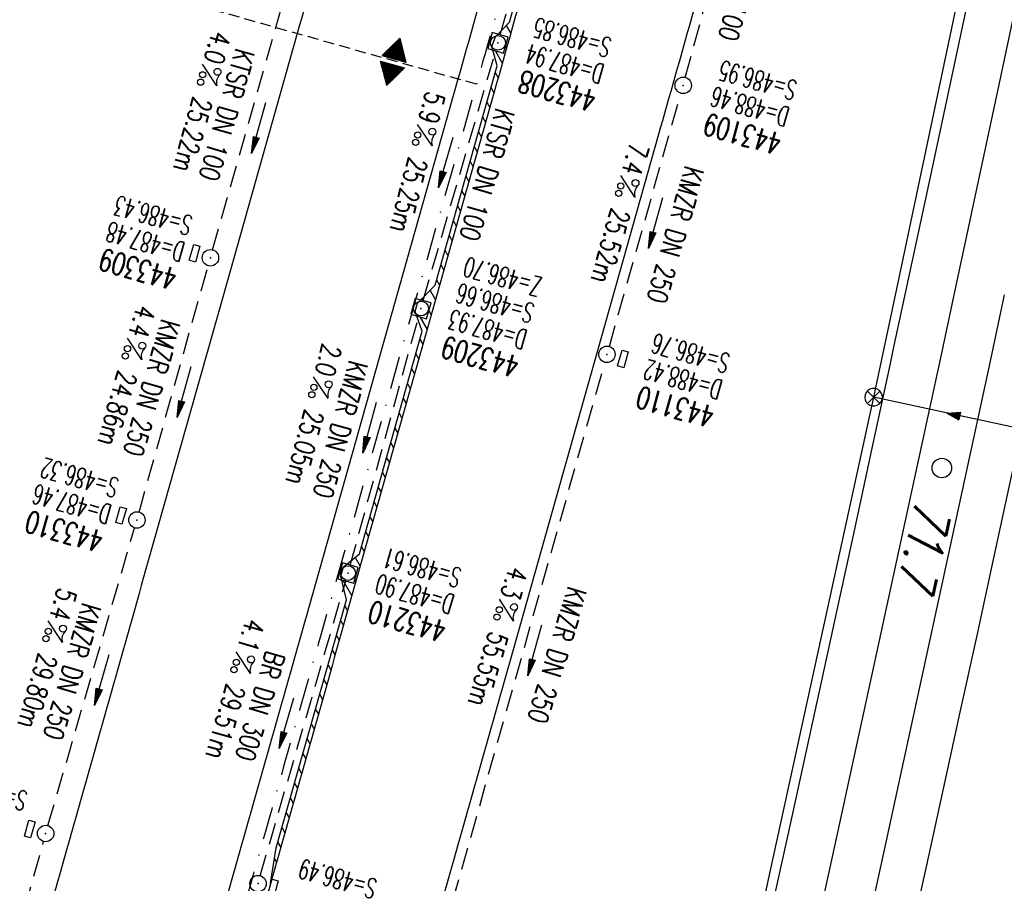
# Model space of a CAD drawing. Extents: x 459406 to 461721, y 413308 to 423218.
# Tile 143 of 256: x 461150 to 461240, y 418157 to 418235. Entities that reach past the tile are written whole.
import ezdxf
from ezdxf.enums import TextEntityAlignment as Align

# ---------------------------------------------------------------- set-up
doc = ezdxf.new("R2010")
doc.units = 0
doc.header["$LTSCALE"] = 2
doc.header["$MEASUREMENT"] = 0
for name, pattern in [('AUSGEZOGEN', [0]), ('GESTRICH-X2', [1.5, 1, -0.5]), ('GESTRICHELT', [0.75, 0.5, -0.25]), ('STRICHPT-X3', [3, 1.5, -0.75, 0, -0.75])]:
    doc.linetypes.add(name, pattern=pattern)
doc.layers.get('0').update_dxf_attribs({"linetype": 'AUSGEZOGEN'})
for name, color, linetype in [('A-Böschungen', 15, 'CONTINUOUS'), ('ACHSE', 1, 'STRICHPT-X3'), ('FBR', 8, 'CONTINUOUS'), ('GEF', 7, 'AUSGEZOGEN'), ('HEKTOM', 1, 'GESTRICHELT'), ('KANAL', 7, 'GESTRICH-X2'), ('LAGEPLAN', 15, 'AUSGEZOGEN'), ('NBS-TRASSE', 7, 'CONTINUOUS'), ('PFEIL', 7, 'CONTINUOUS'), ('RINNE', 200, 'CONTINUOUS'), ('SCHACHTNR', 6, 'CONTINUOUS'), ('SCHLITZRINNE', 200, 'AUSGEZOGEN'), ('SCHSYMBOL', 7, 'AUSGEZOGEN'), ('TEXTO', 4, 'CONTINUOUS'), ('TEXTU', 4, 'CONTINUOUS')]:
    doc.layers.add(name, color=color, linetype=linetype)
doc.styles.add('ROMANS', font='romans.shx', dxfattribs={"width": 0.8})
doc.styles.get("Standard").update_dxf_attribs({"font": 'TXT.SHX'})

# ---------------------------------------------------------------- blocks, each defined once
blk = doc.blocks.new('GST')
at = {"color": 0}
blk.add_circle((0, 0), 0.75, dxfattribs=at)
blk.add_point((0, 0), dxfattribs=at)
blk = doc.blocks.new('17')
blk.add_lwpolyline([(-0.755, -1.218), (0.748, -1.218), (0.748, -1.801), (-0.755, -1.801)], close=True)
blk.add_blockref('GST', (0, 0))
blk = doc.blocks.new('PROM')
blk.add_line((1.566, 1.817), (0.019, 0.015))
for centre, radius in [((0.317, 1.51), 0.317), ((0.943, 0.291), 0.283), ((1.645, 0.287), 0.283)]:
    blk.add_circle(centre, radius)
blk.add_arc((0.992, 2.682), 1.033, 239.14139, 303.35492)
blk = doc.blocks.new('PFEIL2')
at = {"color": 0}
for p, q in [((0.88, 0.002), (-2.401, -0.012)), ((0.881, -0.271), (0.879, 0.276)), ((0.879, 0.276), (2.429, 0.009)), ((0.911, 0.27), (0.879, 0.265)), ((0.965, 0.261), (0.879, 0.246)), ((1.019, 0.252), (0.879, 0.228)), ((1.073, 0.242), (0.879, 0.209)), ((1.127, 0.233), (0.879, 0.191)), ((1.181, 0.224), (0.879, 0.172)), ((1.235, 0.214), (0.879, 0.154)), ((1.289, 0.205), (0.879, 0.135)), ((1.343, 0.196), (0.879, 0.117)), ((1.397, 0.187), (0.879, 0.098)), ((1.451, 0.177), (0.879, 0.08)), ((1.505, 0.168), (0.879, 0.061)), ((1.559, 0.159), (0.88, 0.043)), ((1.613, 0.149), (0.88, 0.024)), ((1.668, 0.14), (0.88, 0.006)), ((1.722, 0.131), (0.88, -0.013)), ((1.776, 0.121), (0.88, -0.031)), ((1.83, 0.112), (0.88, -0.05)), ((1.884, 0.103), (0.88, -0.068)), ((1.938, 0.094), (0.88, -0.087)), ((1.992, 0.084), (0.88, -0.105)), ((2.046, 0.075), (0.88, -0.124)), ((2.1, 0.066), (0.88, -0.142)), ((2.154, 0.056), (0.88, -0.161)), ((2.208, 0.047), (0.88, -0.179)), ((2.262, 0.038), (0.881, -0.198)), ((2.316, 0.029), (0.881, -0.216)), ((2.37, 0.019), (0.881, -0.235)), ((2.424, 0.01), (0.881, -0.253)), ((2.429, 0.009), (0.881, -0.271))]:
    blk.add_line(p, q, dxfattribs=at)
blk = doc.blocks.new('10')
blk.add_blockref('GST', (0, 0))
blk = doc.blocks.new('13')
blk.add_lwpolyline([(0.755, 1.218), (-0.748, 1.218), (-0.748, 1.801), (0.755, 1.801)], close=True)
at = {"rotation": 180}
blk.add_blockref('GST', (0, 0), dxfattribs=at)
blk = doc.blocks.new('20')
blk.add_lwpolyline([(-0.754, -0.751), (0.754, -0.751), (0.754, 0.75), (-0.754, 0.75)], close=True)
blk.add_circle((0, 0), 0.676)
blk.add_point((0, 0))
blk = doc.blocks.new('*X10')
at = {"color": 0}
for p, q in [((377.619, 181.901), (378.051, 182.333)), ((377.631, 181.922), (378.048, 182.338)), ((377.644, 181.943), (378.045, 182.344)), ((377.656, 181.964), (378.041, 182.35)), ((377.668, 181.985), (378.038, 182.355)), ((377.68, 182.006), (378.035, 182.361)), ((377.692, 182.027), (378.032, 182.366)), ((377.704, 182.047), (378.028, 182.372)), ((377.716, 182.068), (378.025, 182.378)), ((377.728, 182.089), (378.022, 182.383)), ((377.74, 182.11), (378.019, 182.389)), ((377.752, 182.131), (378.016, 182.394)), ((377.764, 182.152), (378.012, 182.4)), ((377.776, 182.173), (378.009, 182.406)), ((377.788, 182.194), (378.006, 182.411)), ((377.8, 182.215), (378.003, 182.417)), ((377.813, 182.236), (377.999, 182.422)), ((377.825, 182.257), (377.996, 182.428)), ((377.837, 182.277), (377.993, 182.434)), ((377.849, 182.298), (377.99, 182.439)), ((377.861, 182.319), (377.986, 182.445)), ((377.873, 182.34), (377.983, 182.45)), ((377.885, 182.361), (377.98, 182.456)), ((377.897, 182.382), (377.977, 182.462)), ((377.909, 182.403), (377.973, 182.467)), ((377.921, 182.424), (377.97, 182.473)), ((377.933, 182.445), (377.967, 182.478)), ((377.945, 182.466), (377.964, 182.484)), ((377.107, 180.991), (378.197, 182.081)), ((377.112, 181.023), (378.187, 182.097)), ((377.116, 180.991), (378.2, 182.075)), ((377.124, 181.044), (378.184, 182.103)), ((377.125, 180.991), (378.203, 182.069)), ((377.133, 180.991), (378.206, 182.064)), ((377.136, 181.065), (378.181, 182.109)), ((377.142, 180.991), (378.21, 182.058)), ((377.148, 181.085), (378.177, 182.114)), ((377.151, 180.991), (378.213, 182.053)), ((377.16, 180.991), (378.216, 182.047)), ((377.161, 181.106), (378.174, 182.12)), ((377.169, 180.991), (378.219, 182.041)), ((377.173, 181.127), (378.171, 182.125)), ((377.178, 180.991), (378.223, 182.036)), ((377.185, 181.148), (378.168, 182.131)), ((377.186, 180.991), (378.226, 182.03)), ((377.195, 180.991), (378.229, 182.025)), ((377.197, 181.169), (378.164, 182.137)), ((377.204, 180.991), (378.232, 182.019)), ((377.209, 181.19), (378.161, 182.142)), ((377.213, 180.991), (378.236, 182.013)), ((377.221, 181.211), (378.158, 182.148)), ((377.222, 180.991), (378.239, 182.008)), ((377.231, 180.991), (378.242, 182.002)), ((377.233, 181.232), (378.155, 182.153)), ((377.239, 180.991), (378.245, 181.997)), ((377.245, 181.253), (378.151, 182.159)), ((377.248, 180.991), (378.248, 181.991)), ((377.257, 181.274), (378.148, 182.165)), ((377.257, 180.991), (378.252, 181.985)), ((377.266, 180.991), (378.255, 181.98)), ((377.269, 181.295), (378.145, 182.17)), ((377.275, 180.991), (378.258, 181.974)), ((377.281, 181.316), (378.142, 182.176)), ((377.284, 180.991), (378.261, 181.969)), ((377.292, 180.991), (378.265, 181.963)), ((377.293, 181.336), (378.138, 182.181)), ((377.301, 180.991), (378.268, 181.957)), ((377.305, 181.357), (378.135, 182.187)), ((377.31, 180.991), (378.271, 181.952)), ((377.318, 181.378), (378.132, 182.193)), ((377.319, 180.991), (378.274, 181.946)), ((377.328, 180.991), (378.278, 181.941)), ((377.33, 181.399), (378.129, 182.198)), ((377.337, 180.991), (378.281, 181.935)), ((377.342, 181.42), (378.126, 182.204)), ((377.346, 180.991), (378.284, 181.929)), ((377.354, 181.441), (378.122, 182.209)), ((377.354, 180.991), (378.287, 181.924)), ((377.363, 180.991), (378.291, 181.918)), ((377.366, 181.462), (378.119, 182.215)), ((377.372, 180.991), (378.294, 181.913)), ((377.378, 181.483), (378.116, 182.221)), ((377.381, 180.991), (378.297, 181.907)), ((377.39, 181.504), (378.113, 182.226)), ((377.39, 180.991), (378.3, 181.901)), ((377.399, 180.991), (378.303, 181.896)), ((377.402, 181.525), (378.109, 182.232)), ((377.407, 180.991), (378.307, 181.89)), ((377.414, 181.546), (378.106, 182.238)), ((377.416, 180.991), (378.31, 181.884)), ((377.425, 180.991), (378.313, 181.879)), ((377.426, 181.566), (378.103, 182.243)), ((377.434, 180.991), (378.316, 181.873)), ((377.438, 181.587), (378.1, 182.249)), ((377.443, 180.991), (378.32, 181.868)), ((377.45, 181.608), (378.096, 182.254)), ((377.452, 180.991), (378.323, 181.862)), ((377.46, 180.991), (378.326, 181.856)), ((377.462, 181.629), (378.093, 182.26)), ((377.469, 180.991), (378.329, 181.851)), ((377.474, 181.65), (378.09, 182.266)), ((377.478, 180.991), (378.333, 181.845)), ((377.487, 181.671), (378.087, 182.271)), ((377.487, 180.991), (378.336, 181.84)), ((377.496, 180.991), (378.339, 181.834)), ((377.499, 181.692), (378.083, 182.277)), ((377.505, 180.991), (378.342, 181.828)), ((377.511, 181.713), (378.08, 182.282)), ((377.513, 180.991), (378.346, 181.823)), ((377.522, 180.991), (378.349, 181.817)), ((377.523, 181.734), (378.077, 182.288)), ((377.531, 180.991), (378.352, 181.812)), ((377.535, 181.755), (378.074, 182.294)), ((377.54, 180.991), (378.355, 181.806)), ((377.547, 181.776), (378.071, 182.299)), ((377.549, 180.991), (378.358, 181.8)), ((377.558, 180.991), (378.362, 181.795)), ((377.559, 181.796), (378.067, 182.305)), ((377.566, 180.991), (378.365, 181.789)), ((377.571, 181.817), (378.064, 182.31)), ((377.575, 180.991), (378.368, 181.784)), ((377.583, 181.838), (378.061, 182.316)), ((377.584, 180.991), (378.371, 181.778)), ((377.593, 180.991), (378.375, 181.772)), ((377.595, 181.859), (378.058, 182.322)), ((377.602, 180.991), (378.378, 181.767)), ((377.607, 181.88), (378.054, 182.327)), ((377.611, 180.991), (378.381, 181.761)), ((377.62, 180.991), (378.384, 181.756)), ((377.628, 180.991), (378.388, 181.75)), ((377.637, 180.991), (378.391, 181.744)), ((377.646, 180.991), (378.394, 181.739)), ((377.655, 180.991), (378.397, 181.733)), ((377.664, 180.991), (378.401, 181.728)), ((377.673, 180.991), (378.404, 181.722)), ((377.681, 180.991), (378.407, 181.716)), ((377.69, 180.991), (378.41, 181.711)), ((377.699, 180.991), (378.413, 181.705)), ((377.708, 180.991), (378.417, 181.7)), ((377.717, 180.991), (378.42, 181.694)), ((377.726, 180.991), (378.423, 181.688)), ((377.734, 180.991), (378.426, 181.683)), ((377.743, 180.991), (378.43, 181.677)), ((377.752, 180.991), (378.433, 181.672)), ((377.761, 180.991), (378.436, 181.666)), ((377.77, 180.991), (378.439, 181.66)), ((377.779, 180.991), (378.443, 181.655)), ((377.787, 180.991), (378.446, 181.649)), ((377.796, 180.991), (378.449, 181.644)), ((377.805, 180.991), (378.452, 181.638)), ((377.814, 180.991), (378.456, 181.632)), ((377.823, 180.991), (378.459, 181.627)), ((377.832, 180.991), (378.462, 181.621)), ((377.84, 180.991), (378.465, 181.616)), ((377.849, 180.991), (378.468, 181.61)), ((377.858, 180.991), (378.472, 181.604)), ((377.867, 180.991), (378.475, 181.599)), ((377.876, 180.991), (378.478, 181.593)), ((377.885, 180.991), (378.481, 181.588)), ((377.894, 180.991), (378.485, 181.582)), ((377.902, 180.991), (378.488, 181.576)), ((377.911, 180.991), (378.491, 181.571)), ((377.92, 180.991), (378.494, 181.565)), ((377.929, 180.991), (378.498, 181.559)), ((377.938, 180.991), (378.501, 181.554)), ((377.947, 180.991), (378.504, 181.548)), ((377.955, 180.991), (378.507, 181.543)), ((377.964, 180.991), (378.511, 181.537)), ((377.973, 180.991), (378.514, 181.531)), ((377.982, 180.991), (378.517, 181.526)), ((377.991, 180.991), (378.52, 181.52)), ((378, 180.991), (378.523, 181.515)), ((378.008, 180.991), (378.527, 181.509)), ((378.017, 180.991), (378.53, 181.503)), ((378.026, 180.991), (378.533, 181.498)), ((378.035, 180.991), (378.536, 181.492)), ((378.044, 180.991), (378.54, 181.487)), ((378.053, 180.991), (378.543, 181.481)), ((378.061, 180.991), (378.546, 181.475)), ((378.07, 180.991), (378.549, 181.47)), ((378.079, 180.991), (378.553, 181.464)), ((378.088, 180.991), (378.556, 181.459)), ((378.097, 180.991), (378.559, 181.453)), ((378.106, 180.991), (378.562, 181.447)), ((378.114, 180.991), (378.565, 181.442)), ((378.123, 180.991), (378.569, 181.436)), ((378.132, 180.991), (378.572, 181.431)), ((378.141, 180.991), (378.575, 181.425)), ((378.15, 180.991), (378.578, 181.419)), ((378.159, 180.991), (378.582, 181.414)), ((378.168, 180.991), (378.585, 181.408)), ((378.176, 180.991), (378.588, 181.403)), ((378.185, 180.991), (378.591, 181.397)), ((378.194, 180.991), (378.595, 181.391)), ((378.203, 180.991), (378.598, 181.386)), ((378.212, 180.991), (378.601, 181.38)), ((378.221, 180.991), (378.604, 181.375)), ((378.229, 180.991), (378.608, 181.369)), ((378.238, 180.991), (378.611, 181.363)), ((378.247, 180.991), (378.614, 181.358)), ((378.256, 180.991), (378.617, 181.352)), ((378.265, 180.991), (378.62, 181.347)), ((378.274, 180.991), (378.624, 181.341)), ((378.282, 180.991), (378.627, 181.335)), ((378.291, 180.991), (378.63, 181.33)), ((378.3, 180.991), (378.633, 181.324)), ((378.309, 180.991), (378.637, 181.319)), ((378.318, 180.991), (378.64, 181.313)), ((378.327, 180.991), (378.643, 181.307)), ((378.335, 180.991), (378.646, 181.302)), ((378.344, 180.991), (378.65, 181.296)), ((378.353, 180.991), (378.653, 181.291)), ((378.362, 180.991), (378.656, 181.285)), ((378.371, 180.991), (378.659, 181.279)), ((378.38, 180.991), (378.663, 181.274)), ((378.388, 180.991), (378.666, 181.268)), ((378.397, 180.991), (378.669, 181.262)), ((378.406, 180.991), (378.672, 181.257)), ((378.415, 180.991), (378.675, 181.251)), ((378.424, 180.991), (378.679, 181.246)), ((378.433, 180.991), (378.682, 181.24)), ((378.442, 180.991), (378.685, 181.234)), ((378.45, 180.991), (378.688, 181.229)), ((378.459, 180.991), (378.692, 181.223)), ((378.468, 180.991), (378.695, 181.218)), ((378.477, 180.991), (378.698, 181.212)), ((378.486, 180.991), (378.701, 181.206)), ((378.495, 180.991), (378.705, 181.201)), ((378.503, 180.991), (378.708, 181.195)), ((378.512, 180.991), (378.711, 181.19)), ((378.521, 180.991), (378.714, 181.184)), ((378.53, 180.991), (378.718, 181.178)), ((378.539, 180.991), (378.721, 181.173)), ((378.548, 180.991), (378.724, 181.167)), ((378.556, 180.991), (378.727, 181.162)), ((378.565, 180.991), (378.73, 181.156)), ((378.574, 180.991), (378.734, 181.15)), ((378.583, 180.991), (378.737, 181.145)), ((378.592, 180.991), (378.74, 181.139)), ((378.601, 180.991), (378.743, 181.134)), ((378.609, 180.991), (378.747, 181.128)), ((378.618, 180.991), (378.75, 181.122)), ((378.627, 180.991), (378.753, 181.117)), ((378.636, 180.991), (378.756, 181.111)), ((378.645, 180.991), (378.76, 181.106)), ((378.654, 180.991), (378.763, 181.1)), ((378.662, 180.991), (378.766, 181.094)), ((378.671, 180.991), (378.769, 181.089)), ((378.68, 180.991), (378.773, 181.083)), ((378.689, 180.991), (378.776, 181.078)), ((378.698, 180.991), (378.779, 181.072)), ((378.707, 180.991), (378.782, 181.066)), ((378.716, 180.991), (378.785, 181.061)), ((378.724, 180.991), (378.789, 181.055)), ((378.733, 180.991), (378.792, 181.05)), ((378.742, 180.991), (378.795, 181.044)), ((378.751, 180.991), (378.798, 181.038)), ((378.76, 180.991), (378.802, 181.033)), ((378.769, 180.991), (378.805, 181.027)), ((378.777, 180.991), (378.808, 181.022)), ((378.786, 180.991), (378.811, 181.016)), ((378.795, 180.991), (378.815, 181.01)), ((378.804, 180.991), (378.818, 181.005)), ((378.813, 180.991), (378.821, 180.999)), ((377.099, 180.568), (377.108, 180.577)), ((377.102, 180.562), (377.117, 180.577)), ((377.106, 180.556), (377.126, 180.577)), ((377.109, 180.551), (377.135, 180.577)), ((377.112, 180.545), (377.144, 180.577)), ((377.115, 180.54), (377.153, 180.577)), ((377.119, 180.534), (377.161, 180.577)), ((377.122, 180.528), (377.17, 180.577)), ((377.125, 180.523), (377.179, 180.577)), ((377.128, 180.517), (377.188, 180.577)), ((377.131, 180.512), (377.197, 180.577)), ((377.135, 180.506), (377.206, 180.577)), ((377.138, 180.5), (377.214, 180.577)), ((377.141, 180.495), (377.223, 180.577)), ((377.144, 180.489), (377.232, 180.577)), ((377.148, 180.484), (377.241, 180.577)), ((377.151, 180.478), (377.25, 180.577)), ((377.154, 180.472), (377.259, 180.577)), ((377.157, 180.467), (377.267, 180.577)), ((377.161, 180.461), (377.276, 180.577)), ((377.164, 180.456), (377.285, 180.577)), ((377.167, 180.45), (377.294, 180.577)), ((377.17, 180.444), (377.303, 180.577)), ((377.174, 180.439), (377.312, 180.577)), ((377.177, 180.433), (377.32, 180.577)), ((377.18, 180.428), (377.329, 180.577)), ((377.183, 180.422), (377.338, 180.577)), ((377.186, 180.416), (377.347, 180.577)), ((377.19, 180.411), (377.356, 180.577)), ((377.193, 180.405), (377.365, 180.577)), ((377.196, 180.4), (377.373, 180.577)), ((377.199, 180.394), (377.382, 180.577)), ((377.203, 180.388), (377.391, 180.577)), ((377.206, 180.383), (377.4, 180.577)), ((377.209, 180.377), (377.409, 180.577)), ((377.212, 180.372), (377.418, 180.577)), ((377.216, 180.366), (377.427, 180.577)), ((377.219, 180.36), (377.435, 180.577)), ((377.222, 180.355), (377.444, 180.577)), ((377.225, 180.349), (377.453, 180.577)), ((377.229, 180.344), (377.462, 180.577)), ((377.232, 180.338), (377.471, 180.577)), ((377.235, 180.332), (377.48, 180.577)), ((377.238, 180.327), (377.488, 180.577)), ((377.241, 180.321), (377.497, 180.577)), ((377.245, 180.315), (377.506, 180.577)), ((377.248, 180.31), (377.515, 180.577)), ((377.251, 180.304), (377.524, 180.577)), ((377.254, 180.299), (377.533, 180.577)), ((377.258, 180.293), (377.541, 180.577)), ((377.261, 180.287), (377.55, 180.577)), ((377.264, 180.282), (377.559, 180.577)), ((377.267, 180.276), (377.568, 180.577)), ((377.271, 180.271), (377.577, 180.577)), ((377.274, 180.265), (377.586, 180.577)), ((377.277, 180.259), (377.594, 180.577)), ((377.28, 180.254), (377.603, 180.577)), ((377.284, 180.248), (377.612, 180.577)), ((377.287, 180.243), (377.621, 180.577)), ((377.29, 180.237), (377.63, 180.577)), ((377.293, 180.231), (377.639, 180.577)), ((377.296, 180.226), (377.647, 180.577)), ((377.3, 180.22), (377.656, 180.577)), ((377.303, 180.215), (377.665, 180.577)), ((377.306, 180.209), (377.674, 180.577)), ((377.309, 180.203), (377.683, 180.577)), ((377.313, 180.198), (377.692, 180.577)), ((377.316, 180.192), (377.701, 180.577)), ((377.319, 180.187), (377.709, 180.577)), ((377.322, 180.181), (377.718, 180.577)), ((377.326, 180.175), (377.727, 180.577)), ((377.329, 180.17), (377.736, 180.577)), ((377.332, 180.164), (377.745, 180.577)), ((377.335, 180.159), (377.754, 180.577)), ((377.339, 180.153), (377.762, 180.577)), ((377.342, 180.147), (377.771, 180.577)), ((377.345, 180.142), (377.78, 180.577)), ((377.348, 180.136), (377.789, 180.577)), ((377.351, 180.131), (377.798, 180.577)), ((377.355, 180.125), (377.807, 180.577)), ((377.358, 180.119), (377.815, 180.577)), ((377.361, 180.114), (377.824, 180.577)), ((377.364, 180.108), (377.833, 180.577)), ((377.368, 180.103), (377.842, 180.577)), ((377.371, 180.097), (377.851, 180.577)), ((377.374, 180.091), (377.86, 180.577)), ((377.377, 180.086), (377.868, 180.577)), ((377.381, 180.08), (377.877, 180.577)), ((377.384, 180.075), (377.886, 180.577)), ((377.387, 180.069), (377.895, 180.577)), ((377.39, 180.063), (377.904, 180.577)), ((377.394, 180.058), (377.913, 180.577)), ((377.397, 180.052), (377.921, 180.577)), ((377.4, 180.047), (377.93, 180.577)), ((377.403, 180.041), (377.939, 180.577)), ((377.406, 180.035), (377.948, 180.577)), ((377.41, 180.03), (377.957, 180.577)), ((377.413, 180.024), (377.966, 180.577)), ((377.416, 180.018), (377.975, 180.577)), ((377.419, 180.013), (377.983, 180.577)), ((377.423, 180.007), (377.992, 180.577)), ((377.426, 180.002), (378.001, 180.577)), ((377.429, 179.996), (378.01, 180.577)), ((377.432, 179.99), (378.019, 180.577)), ((377.436, 179.985), (378.028, 180.577)), ((377.439, 179.979), (378.036, 180.577)), ((377.442, 179.974), (378.045, 180.577)), ((377.445, 179.968), (378.054, 180.577)), ((377.449, 179.962), (378.063, 180.577)), ((377.452, 179.957), (378.072, 180.577)), ((377.455, 179.951), (378.081, 180.577)), ((377.458, 179.946), (378.089, 180.577)), ((377.461, 179.94), (378.098, 180.577)), ((377.465, 179.934), (378.107, 180.577)), ((377.468, 179.929), (378.116, 180.577)), ((377.471, 179.923), (378.125, 180.577)), ((377.474, 179.918), (378.134, 180.577)), ((377.478, 179.912), (378.142, 180.577)), ((377.481, 179.906), (378.151, 180.577)), ((377.484, 179.901), (378.16, 180.577)), ((377.487, 179.895), (378.169, 180.577)), ((377.491, 179.89), (378.178, 180.577)), ((377.494, 179.884), (378.187, 180.577)), ((377.497, 179.878), (378.196, 180.577)), ((377.5, 179.873), (378.204, 180.577)), ((377.504, 179.867), (378.213, 180.577)), ((377.507, 179.862), (378.222, 180.577)), ((377.51, 179.856), (378.231, 180.577)), ((377.513, 179.85), (378.24, 180.577)), ((377.516, 179.845), (378.249, 180.577)), ((377.52, 179.839), (378.257, 180.577)), ((377.523, 179.834), (378.266, 180.577)), ((377.526, 179.828), (378.275, 180.577)), ((377.529, 179.822), (378.284, 180.577)), ((377.533, 179.817), (378.293, 180.577)), ((377.536, 179.811), (378.302, 180.577)), ((377.539, 179.806), (378.31, 180.577)), ((377.542, 179.8), (378.319, 180.577)), ((377.546, 179.794), (378.328, 180.577)), ((377.549, 179.789), (378.337, 180.577)), ((377.552, 179.783), (378.346, 180.577)), ((377.555, 179.778), (378.355, 180.577)), ((377.559, 179.772), (378.363, 180.577)), ((377.562, 179.766), (378.372, 180.577)), ((377.565, 179.761), (378.381, 180.577)), ((377.568, 179.755), (378.39, 180.577)), ((377.571, 179.75), (378.399, 180.577)), ((377.575, 179.744), (378.408, 180.577)), ((377.578, 179.738), (378.416, 180.577)), ((377.581, 179.733), (378.425, 180.577)), ((377.584, 179.727), (378.434, 180.577)), ((377.588, 179.722), (378.443, 180.577)), ((377.591, 179.716), (378.452, 180.577)), ((377.594, 179.71), (378.461, 180.577)), ((377.597, 179.705), (378.47, 180.577)), ((377.601, 179.699), (378.478, 180.577)), ((377.604, 179.693), (378.487, 180.577)), ((377.607, 179.688), (378.496, 180.577)), ((377.61, 179.682), (378.505, 180.577)), ((377.614, 179.677), (378.514, 180.577)), ((377.617, 179.671), (378.523, 180.577)), ((377.62, 179.665), (378.531, 180.577)), ((377.623, 179.66), (378.54, 180.577)), ((377.626, 179.654), (378.549, 180.577)), ((377.63, 179.649), (378.558, 180.577)), ((377.633, 179.643), (378.567, 180.577)), ((377.636, 179.637), (378.576, 180.577)), ((377.639, 179.632), (378.584, 180.577)), ((377.643, 179.626), (378.593, 180.577)), ((377.646, 179.621), (378.602, 180.577)), ((377.649, 179.615), (378.611, 180.577)), ((377.652, 179.609), (378.62, 180.577)), ((377.656, 179.604), (378.629, 180.577)), ((377.659, 179.598), (378.637, 180.577)), ((377.662, 179.593), (378.646, 180.577)), ((377.665, 179.587), (378.655, 180.577)), ((377.669, 179.581), (378.664, 180.577)), ((377.672, 179.576), (378.673, 180.577)), ((377.675, 179.57), (378.682, 180.577)), ((377.678, 179.565), (378.69, 180.577)), ((377.681, 179.559), (378.699, 180.577)), ((377.685, 179.553), (378.708, 180.577)), ((377.688, 179.548), (378.717, 180.577)), ((377.691, 179.542), (378.726, 180.577)), ((377.694, 179.537), (378.735, 180.577)), ((377.698, 179.531), (378.744, 180.577)), ((377.701, 179.525), (378.752, 180.577)), ((377.704, 179.52), (378.761, 180.577)), ((377.707, 179.514), (378.77, 180.577)), ((377.711, 179.509), (378.779, 180.577)), ((377.714, 179.503), (378.788, 180.577)), ((377.717, 179.497), (378.797, 180.577)), ((377.72, 179.492), (378.805, 180.577)), ((377.724, 179.486), (378.814, 180.577)), ((377.733, 179.469), (378.806, 180.542)), ((377.736, 179.464), (378.794, 180.521)), ((377.74, 179.458), (378.781, 180.5)), ((377.743, 179.453), (378.769, 180.479)), ((377.746, 179.447), (378.757, 180.458)), ((377.749, 179.441), (378.745, 180.437)), ((377.753, 179.436), (378.733, 180.416)), ((377.756, 179.43), (378.721, 180.395)), ((377.759, 179.425), (378.709, 180.374)), ((377.762, 179.419), (378.697, 180.353)), ((377.766, 179.413), (378.685, 180.333)), ((377.769, 179.408), (378.673, 180.312)), ((377.772, 179.402), (378.661, 180.291)), ((377.775, 179.396), (378.649, 180.27)), ((377.779, 179.391), (378.637, 180.249)), ((377.782, 179.385), (378.624, 180.228)), ((377.785, 179.38), (378.612, 180.207)), ((377.788, 179.374), (378.6, 180.186)), ((377.791, 179.368), (378.588, 180.165)), ((377.795, 179.363), (378.576, 180.144)), ((377.798, 179.357), (378.564, 180.123)), ((377.801, 179.352), (378.552, 180.103)), ((377.804, 179.346), (378.54, 180.082)), ((377.808, 179.34), (378.528, 180.061)), ((377.811, 179.335), (378.516, 180.04)), ((377.814, 179.329), (378.504, 180.019)), ((377.817, 179.324), (378.492, 179.998)), ((377.821, 179.318), (378.48, 179.977)), ((377.824, 179.312), (378.468, 179.956)), ((377.827, 179.307), (378.455, 179.935)), ((377.83, 179.301), (378.443, 179.914)), ((377.834, 179.296), (378.431, 179.893)), ((377.837, 179.29), (378.419, 179.872)), ((377.84, 179.284), (378.407, 179.852)), ((377.843, 179.279), (378.395, 179.831)), ((377.846, 179.273), (378.383, 179.81)), ((377.85, 179.268), (378.371, 179.789)), ((377.853, 179.262), (378.359, 179.768)), ((377.856, 179.256), (378.347, 179.747)), ((377.859, 179.251), (378.335, 179.726)), ((377.863, 179.245), (378.323, 179.705)), ((377.866, 179.24), (378.311, 179.684)), ((377.869, 179.234), (378.298, 179.663)), ((377.872, 179.228), (378.286, 179.642)), ((377.876, 179.223), (378.274, 179.622)), ((377.879, 179.217), (378.262, 179.601)), ((377.882, 179.212), (378.25, 179.58)), ((377.885, 179.206), (378.238, 179.559)), ((377.889, 179.2), (378.226, 179.538)), ((377.892, 179.195), (378.214, 179.517)), ((377.895, 179.189), (378.202, 179.496)), ((377.898, 179.184), (378.19, 179.475)), ((377.901, 179.178), (378.178, 179.454)), ((377.905, 179.172), (378.166, 179.433)), ((377.908, 179.167), (378.154, 179.412)), ((377.911, 179.161), (378.142, 179.391)), ((377.914, 179.156), (378.129, 179.371)), ((377.918, 179.15), (378.117, 179.35)), ((377.921, 179.144), (378.105, 179.329)), ((377.924, 179.139), (378.093, 179.308)), ((377.927, 179.133), (378.081, 179.287)), ((377.931, 179.128), (378.069, 179.266)), ((377.934, 179.122), (378.057, 179.245)), ((377.937, 179.116), (378.045, 179.224)), ((377.94, 179.111), (378.033, 179.203)), ((377.944, 179.105), (378.021, 179.182)), ((377.947, 179.1), (378.009, 179.161)), ((377.95, 179.094), (377.997, 179.141)), ((377.953, 179.088), (377.985, 179.12)), ((377.956, 179.083), (377.972, 179.099))]:
    blk.add_line(p, q, dxfattribs=at)
blk = doc.blocks.new('HOCHP')
for points in [[(-0.012, 2.235), (-1.148, 0.268), (1.124, 0.268)], [(-0.012, -2.242), (-1.148, -0.275), (1.124, -0.275)]]:
    blk.add_lwpolyline(points, close=True)
at = {"xscale": 1.311372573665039, "yscale": 1.311372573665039, "zscale": 1.311372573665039}
blk.add_blockref('*X10', (-495.658, -237.078), dxfattribs=at)

msp = doc.modelspace()

# ---------------------------------------------------------------- linework, layer by layer
for p in [(461193.396, 418233.222), (461186.366, 418208.968), (461179.709, 418184.819)]:
    msp.add_point(p)
at = {"layer": 'A-Böschungen'}
for points in [[(461269.848, 418403.981), (461266.41, 418385.43), (461265.236, 418379.35), (461264.039, 418373.159), (461262.851, 418367.033), (461261.658, 418360.902), (461260.466, 418354.795), (461259.262, 418348.663), (461258.051, 418342.533), (461256.426, 418334.364), (461254.791, 418326.211), (461253.14, 418318.042), (461251.482, 418309.888), (461249.812, 418301.725), (461248.135, 418293.576), (461243.055, 418269.111), (461237.908, 418244.669), (461236.176, 418236.517), (461234.439, 418228.375), (461232.7, 418220.253), (461230.848, 418211.633)], [(461230.848, 418211.633), (461229.457, 418205.171)], [(461229.457, 418205.171), (461229.196, 418203.96), (461227.433, 418195.792), (461225.93, 418188.841), (461224.419, 418181.865), (461222.895, 418174.849), (461221.381, 418167.902), (461219.855, 418160.928), (461218.32, 418153.938), (461216.784, 418146.977), (461215.698, 418142.081), (461214.622, 418137.236), (461213.538, 418132.363), (461212.444, 418127.446), (461211.364, 418122.583), (461210.28, 418117.689), (461209.204, 418112.81), (461208.135, 418107.937), (461207.071, 418103.052), (461206.016, 418098.173)], [(461242.291, 418203.086), (461241.885, 418201.205), (461240.128, 418193.083), (461238.608, 418186.073), (461237.098, 418179.122), (461235.572, 418172.116), (461234.047, 418165.134), (461232.518, 418158.162), (461230.981, 418151.183), (461229.438, 418144.212), (461228.347, 418139.303), (461227.268, 418134.459), (461226.176, 418129.563), (461225.089, 418124.685), (461224.002, 418119.806), (461222.915, 418114.911), (461221.834, 418110.019), (461220.764, 418105.153), (461219.694, 418100.255), (461218.635, 418095.366)]]:
    msp.add_lwpolyline(points, dxfattribs=at)
at = {"layer": 'ACHSE', "flags": 128}
msp.add_lwpolyline([(461161.88, 420437.763, -0.000001), (461165.784, 420419.424, -0.000002), (461167.085, 420413.311), (461177.495, 420364.406), (461187.905, 420315.502), (461193.11, 420291.05), (461198.315, 420266.598, 0.000013), (461200.549, 420256.105, -0.000008), (461202.783, 420245.611, -0.000126), (461202.84, 420245.342, -0.000011), (461203.519, 420242.145, -0.001203), (461205.523, 420232.592, -0.000771), (461208.593, 420217.666, -0.001324), (461210.768, 420206.86, -0.001044), (461213.462, 420193.144, -0.001041), (461215.825, 420180.841, -0.001046), (461218.126, 420168.584, -0.001043), (461220.377, 420156.309, -0.00104), (461222.585, 420143.984, -0.00104), (461224.741, 420131.653, -0.001043), (461226.839, 420119.349, -0.001046), (461228.885, 420107.043, -0.001042), (461230.887, 420094.679, -0.001044), (461232.835, 420082.324, -0.001045), (461234.729, 420069.976, -0.001048), (461236.574, 420057.602, -0.00105), (461238.364, 420045.242, -0.001042), (461240.102, 420032.876, -0.00104), (461241.792, 420020.478, -0.001038), (461243.43, 420008.074, -0.00104), (461245.014, 419995.687, -0.001048), (461246.548, 419983.278, -0.001048), (461248.029, 419970.869, -0.001045), (461249.456, 419958.473, -0.001042), (461250.836, 419946.027, -0.00104), (461252.164, 419933.578, -0.001043), (461253.436, 419921.163, -0.001047), (461254.657, 419908.731, -0.001046), (461255.828, 419896.278, -0.001044), (461256.946, 419883.827, -0.001044), (461258.012, 419871.373, -0.001042), (461259.026, 419858.92, -0.001041), (461259.988, 419846.452, -0.001045), (461260.9, 419833.955, -0.00105), (461261.756, 419821.514, -0.001044), (461262.558, 419809.094, -0.001035), (461263.315, 419796.563, -0.001039), (461264.021, 419784.006, -0.001052), (461264.667, 419771.6, -0.001051), (461265.26, 419759.201, -0.001036), (461265.809, 419746.626, -0.001035), (461266.305, 419734.059, -0.001048), (461266.744, 419721.643, -0.001053), (461267.131, 419709.207, -0.001043), (461267.469, 419696.654, -0.001038), (461267.779, 419683.019, -0.001246), (461267.986, 419671.659, -0.000845), (461268.201, 419656.348, -0.001335), (461268.294, 419646.661, -0.000076), (461268.342, 419639.668, -0.000344), (461268.351, 419638.125, -0.000008), (461268.394, 419629.894, 0.000017), (461268.438, 419621.662, 0.000001), (461268.504, 419609.162, -0.000009), (461268.571, 419596.663, -0.000011), (461268.637, 419584.163, 0.000013), (461268.703, 419571.663, 0.000007), (461268.769, 419559.163, -0.00001), (461268.836, 419546.663), (461269.101, 419496.664), (461269.366, 419446.665), (461269.631, 419396.665), (461269.896, 419346.666), (461270.161, 419296.667), (461270.426, 419246.667), (461270.691, 419196.668), (461270.956, 419146.669), (461271.221, 419096.67), (461271.486, 419046.67), (461271.751, 418996.671, -0.00001), (461271.817, 418984.171, 0.000007), (461271.883, 418971.671, 0.000013), (461271.949, 418959.172, -0.00001), (461272.016, 418946.672, -0.00001), (461272.082, 418934.172, 0.00001), (461272.148, 418921.672, 0.00001), (461272.215, 418909.172, -0.00001), (461272.281, 418896.672, -0.00001), (461272.347, 418884.172, 0.00001), (461272.413, 418871.673, 0.00001), (461272.48, 418859.173, -0.000008), (461272.546, 418846.673, -0.000012), (461272.612, 418834.173, 0.000001), (461272.678, 418821.673, 0.000028), (461272.722, 418813.337, -0.000014), (461272.767, 418805.001, -0.000517), (461272.773, 418803.535, -0.00011), (461272.794, 418796.674, -0.00198), (461272.783, 418786.973, -0.001256), (461272.666, 418771.675, -0.001874), (461272.508, 418760.321, -0.00156), (461272.225, 418746.679, -0.001561), (461271.887, 418734.155, -0.001568), (461271.472, 418721.69, -0.001564), (461270.979, 418709.233, -0.001556), (461270.406, 418696.713, -0.001558), (461269.755, 418684.205, -0.001564), (461269.029, 418671.751, -0.001572), (461268.224, 418659.29, -0.001568), (461267.339, 418646.808, -0.001561), (461266.378, 418634.354, -0.001559), (461265.337, 418621.889, -0.001562), (461264.217, 418609.413, -0.001569), (461263.024, 418596.996, -0.001568), (461261.753, 418584.581, -0.001563), (461260.399, 418572.135, -0.001556), (461258.969, 418559.707, -0.001558), (461257.464, 418547.308, -0.001565), (461255.88, 418534.904, -0.001566), (461254.219, 418522.519, -0.001565), (461252.483, 418510.158, -0.001561), (461250.664, 418497.774, -0.001562), (461248.769, 418485.405, -0.001565), (461246.8, 418473.074, -0.001567), (461244.753, 418460.749, -0.001565), (461242.627, 418448.425, -0.001562), (461240.425, 418436.123, -0.001561), (461238.146, 418423.83, -0.001563), (461235.787, 418411.538, -0.001567), (461233.358, 418399.293, -0.001565), (461230.853, 418387.066, -0.00156), (461228.263, 418374.818, -0.001559), (461225.598, 418362.589, -0.001563), (461222.863, 418350.408, -0.001567), (461220.051, 418338.239, -0.001564), (461217.158, 418326.068, -0.001562), (461214.191, 418313.923, -0.001563), (461211.149, 418301.801, -0.001563), (461207.62, 418288.102, -0.002038), (461204.837, 418277.611, -0.001089), (461200.877, 418263.052, -0.001658), (461198.223, 418253.502, -0.000013), (461197.531, 418251.045, -0.000228), (461197.491, 418250.902, -0.000007), (461194.459, 418240.172, 0.000006), (461191.428, 418229.443), (461184.631, 418205.385), (461177.834, 418181.327, 0.000005), (461174.436, 418169.297, -0.000005), (461171.037, 418157.268, -0.000019), (461167.638, 418145.239, 0.000019), (461164.239, 418133.21), (461157.442, 418109.152), (461150.645, 418085.094, 0.000005), (461147.247, 418073.064, -0.000001), (461143.848, 418061.035, -0.000002), (461140.45, 418049.006, -0.000002), (461137.051, 418036.977, -0.000015), (461133.652, 418024.948, 0.000019), (461130.253, 418012.919), (461123.456, 417988.861), (461116.659, 417964.803, 0.000001), (461115.306, 417960.013, 0.000001), (461112.35, 417949.551, 0.000375), (461111.879, 417947.88, 0.000088), (461109.875, 417940.74, 0.001331), (461107.276, 417931.379, 0.000846), (461103.251, 417916.634, 0.001238), (461100.29, 417905.607, 0.001041), (461096.828, 417892.473, 0.001036), (461093.692, 417880.372, 0.001036), (461090.606, 417868.26, 0.001038), (461087.567, 417856.121, 0.00104), (461084.585, 417843.996, 0.001041), (461081.655, 417831.863, 0.001037), (461078.766, 417819.682, 0.001037), (461075.933, 417807.511, 0.001036), (461073.149, 417795.321, 0.001043), (461070.41, 417783.094, 0.001049), (461067.735, 417770.915, 0.00104), (461065.113, 417758.735, 0.001034), (461062.525, 417746.464, 0.00103), (461059.987, 417734.182, 0.001036), (461057.517, 417721.971, 0.001044), (461055.095, 417709.739, 0.001039), (461052.713, 417697.437, 0.00104), (461050.384, 417685.137, 0.001043), (461048.113, 417672.863, 0.001039), (461045.895, 417660.59, 0.001034), (461043.718, 417648.253, 0.001037), (461041.589, 417635.888, 0.001045), (461039.527, 417623.607, 0.001043), (461037.516, 417611.318, 0.001035), (461035.542, 417598.927, 0.001032), (461033.621, 417586.541, 0.001037), (461031.761, 417574.214, 0.001044), (461029.95, 417561.865, 0.001041), (461028.186, 417549.471, 0.001039), (461026.475, 417537.083, 0.00104), (461024.817, 417524.699, 0.001038), (461023.211, 417512.312, 0.001036), (461021.654, 417499.9, 0.001039), (461020.147, 417487.471, 0.001043), (461018.697, 417475.076, 0.001041), (461017.299, 417462.677, 0.001038), (461015.947, 417450.228, 0.001035), (461014.646, 417437.764, 0.00104), (461013.403, 417425.357, 0.001038), (461012.212, 417412.95, 0.001032), (461011.066, 417400.467, 0.001036), (461009.973, 417387.998, 0.001039), (461008.935, 417375.558, 0.001048), (461007.947, 417363.092, 0.001048), (461007.012, 417350.632, 0.001037), (461005.984, 417336.12, 0.001443), (461005.297, 417325.691, 0.000621), (461004.387, 417310.949, 0.000896), (461003.788, 417300.737, 0.000001), (461003.776, 417300.527, 0.000151), (461003.776, 417300.526, 0.000033), (461003.08, 417288.151, -0.000002), (461002.385, 417275.777), (461000.982, 417250.816), (460999.579, 417225.856), (460996.773, 417175.935), (460993.967, 417126.013, 0), (460992.564, 417101.052, 0), (460991.161, 417076.092), (460988.354, 417026.171, 0.000005), (460987.418, 417009.53, 0.000002), (460985.548, 416976.25)], format="xyb", dxfattribs=at)
at = {"layer": 'FBR'}
for points in [[(461188.423, 418282.037, -0.001089), (461184.483, 418267.55, -0.001658), (461181.859, 418258.108, -0.000013), (461181.167, 418255.652, -0.000228), (461181.131, 418255.524, -0.000007), (461178.1, 418244.795, 0.000006), (461175.068, 418234.065), (461168.271, 418210.007), (461161.474, 418185.949, 0.000005), (461158.076, 418173.919, -0.000005), (461154.677, 418161.89, -0.000019), (461151.279, 418149.862, 0.000019), (461147.879, 418137.832), (461141.082, 418113.774), (461134.285, 418089.716, 0.000005), (461130.887, 418077.686, -0.000001), (461127.488, 418065.657, -0.000002), (461124.09, 418053.628, -0.000002), (461120.691, 418041.599, -0.000015), (461117.293, 418029.571, 0.000019), (461113.893, 418017.541)], [(461205.927, 418288.543, -0.002038), (461203.147, 418278.067, -0.001089), (461199.189, 418263.515, -0.001658), (461196.538, 418253.976, -0.000013), (461195.847, 418251.519, -0.000228), (461195.807, 418251.378, -0.000007), (461192.775, 418240.648, 0.000006), (461189.744, 418229.919), (461182.947, 418205.861), (461176.15, 418181.803, 0.000005), (461172.751, 418169.773, -0.000005), (461169.353, 418157.744, -0.000019), (461165.954, 418145.715, 0.000019), (461162.555, 418133.686), (461155.758, 418109.628), (461148.961, 418085.57, 0.000005), (461145.562, 418073.54, -0.000001), (461142.164, 418061.511, -0.000002), (461138.765, 418049.482, -0.000002), (461135.367, 418037.453, -0.000015), (461131.968, 418025.424, 0.000019), (461128.569, 418013.395)], [(461172.639, 418156.5, -0.000019), (461169.322, 418144.763, 0.000019), (461165.923, 418132.734), (461159.126, 418108.676), (461152.329, 418084.618, 0.000005), (461148.931, 418072.589, -0.000001), (461145.532, 418060.559, -0.000002), (461142.134, 418048.53, -0.000002), (461138.735, 418036.501, -0.000015), (461135.336, 418024.472, 0.000019), (461131.937, 418012.443)], [(461224.311, 418283.746, -0.002038), (461221.492, 418273.12, -0.001089), (461217.512, 418258.489, -0.001658), (461214.828, 418248.828, -0.000013), (461214.136, 418246.37, -0.000228), (461214.091, 418246.212, -0.000007), (461211.06, 418235.482, 0.000006), (461208.028, 418224.753), (461201.231, 418200.695), (461194.434, 418176.637, 0.000005), (461191.036, 418164.608, -0.000005), (461187.637, 418152.578, -0.000019), (461184.238, 418140.548, 0.000019), (461180.839, 418128.52), (461174.042, 418104.462), (461167.245, 418080.404, 0.000005), (461163.847, 418068.375, -0.000001), (461160.448, 418056.345, -0.000002), (461157.05, 418044.316, -0.000002), (461153.651, 418032.287, -0.000015), (461150.252, 418020.257, 0.000019), (461146.853, 418008.229)], [(461100.299, 417969.425, 0.000001), (461098.946, 417964.635)], [(461114.975, 417965.279, 0.000001), (461113.622, 417960.489)], [(461118.343, 417964.327, 0.000001), (461116.99, 417959.538)], [(461133.259, 417960.113, 0.000001), (461131.906, 417955.324)]]:
    msp.add_lwpolyline(points, format="xyb", dxfattribs=at)
at = {"layer": 'HEKTOM'}
msp.add_line((461191.438, 418229.438), (461152.938, 418240.313), dxfattribs=at)
at = {"layer": 'KANAL'}
for p, q in [((461193.594, 418233.938), (461199.906, 418256.438)), ((461210.5, 418230.063), (461216.25, 418251.25)), ((461167.344, 418214.313), (461173.844, 418237.125)), ((461186.563, 418209.688), (461193.188, 418232.5)), ((461203.563, 418205.5), (461210.094, 418228.625)), ((461160.625, 418190.375), (461166.938, 418212.875)), ((461179.906, 418185.531), (461186.156, 418208.25)), ((461188.469, 418152.031), (461203.156, 418204.063)), ((461152.313, 418161.781), (461160.219, 418188.938)), ((461171.688, 418157.188), (461179.5, 418184.094)), ((461143, 418128.25), (461151.906, 418160.313))]:
    msp.add_line(p, q, dxfattribs=at)
at = {"layer": 'LAGEPLAN', "linetype": 'Continuous'}
for p, q in [((461228.259, 418200.298), (461227.123, 418201.434)), ((461227.123, 418200.298), (461228.259, 418201.434)), ((461241.952, 418197.791), (461227.691, 418200.866))]:
    msp.add_line(p, q, dxfattribs=at)
for points in [[(461262.703, 418295.689), (461248.299, 418298.642), (461229.99, 418211.773)], [(461229.99, 418211.773), (461228.627, 418205.306)], [(461228.627, 418205.306), (461227.691, 418200.866)], [(461228.491, 418200.866), (461228.459, 418201.091), (461228.364, 418201.299), (461228.215, 418201.471), (461228.024, 418201.594), (461227.805, 418201.658), (461227.577, 418201.658), (461227.359, 418201.594), (461227.167, 418201.471), (461227.018, 418201.299), (461226.924, 418201.091), (461226.891, 418200.866), (461226.924, 418200.641), (461227.018, 418200.434), (461227.167, 418200.262), (461227.359, 418200.138), (461227.577, 418200.074), (461227.805, 418200.074), (461228.024, 418200.138), (461228.215, 418200.262), (461228.364, 418200.434), (461228.459, 418200.641), (461228.491, 418200.866)], [(461227.691, 418200.866), (461206.333, 418103.212), (461205.265, 418098.328)], [(461234.388, 418199.412), (461235.468, 418198.807), (461235.469, 418198.812), (461234.404, 418199.409), (461234.4, 418199.415), (461235.472, 418198.823), (461235.48, 418198.832), (461234.416, 418199.412), (461235.466, 418198.847), (461235.467, 418198.852), (461234.434, 418199.413), (461235.625, 418199.517), (461235.469, 418198.835), (461235.471, 418198.868), (461234.455, 418199.409), (461235.615, 418199.497), (461235.468, 418198.88), (461234.487, 418199.401), (461235.601, 418199.483), (461235.46, 418198.899), (461234.52, 418199.394), (461235.593, 418199.473), (461235.453, 418198.917), (461234.551, 418199.382), (461235.579, 418199.46), (461235.451, 418198.934), (461234.59, 418199.379), (461235.559, 418199.447), (461235.444, 418198.953), (461234.633, 418199.369), (461235.545, 418199.433), (461235.438, 418198.977), (461234.67, 418199.361), (461235.529, 418199.414), (461235.43, 418198.99), (461234.713, 418199.352), (461235.509, 418199.402), (461235.425, 418199.019), (461234.746, 418199.344), (461235.494, 418199.382), (461235.418, 418199.038), (461234.793, 418199.328), (461235.481, 418199.374), (461235.412, 418199.062), (461234.84, 418199.312), (461235.466, 418199.36), (461235.405, 418199.08), (461234.89, 418199.307), (461235.452, 418199.347), (461235.396, 418199.093), (461234.933, 418199.297), (461235.432, 418199.334), (461235.384, 418199.113), (461234.976, 418199.288), (461235.418, 418199.32), (461235.375, 418199.126), (461235.041, 418199.274), (461235.397, 418199.302), (461235.363, 418199.146), (461235.083, 418199.259), (461235.379, 418199.295), (461235.35, 418199.166), (461235.138, 418199.252), (461235.358, 418199.277), (461235.336, 418199.18), (461235.181, 418199.243), (461235.342, 418199.258), (461235.322, 418199.194), (461235.236, 418199.236), (461235.329, 418199.249), (461235.31, 418199.214), (461235.28, 418199.232), (461235.304, 418199.238)]]:
    msp.add_lwpolyline(points, dxfattribs=at)
at = {"layer": 'NBS-TRASSE'}
for points in [[(461285.984, 418468.676), (461284.667, 418461.071), (461281.514, 418443.276), (461278.294, 418425.492), (461275.011, 418407.72), (461271.667, 418389.96), (461268.266, 418372.21), (461264.811, 418354.471), (461261.305, 418336.741), (461257.751, 418319.022), (461254.152, 418301.311), (461250.512, 418283.609), (461246.833, 418265.915), (461243.117, 418248.228), (461239.37, 418230.548), (461235.174, 418210.931)], [(461235.174, 418210.931), (461233.783, 418204.469)], [(461239.621, 418210.208), (461238.23, 418203.746)], [(461233.783, 418204.469), (461231.789, 418195.207), (461227.961, 418177.544), (461224.114, 418159.886), (461220.249, 418142.231), (461216.369, 418124.58), (461212.479, 418106.931), (461210.355, 418097.32)], [(461238.23, 418203.746), (461236.171, 418194.184), (461232.342, 418176.512), (461228.492, 418158.844), (461224.625, 418141.179), (461220.743, 418123.518), (461216.85, 418105.86), (461214.66, 418095.947)]]:
    msp.add_lwpolyline(points, dxfattribs=at)
msp.add_circle((461233.921, 418194.408), 0.892, dxfattribs=at)
at = {"layer": 'RINNE'}
for p, q in [((461194.146, 418234.794), (461194.555, 418234.075)), ((461193.42, 418234.047), (461193.453, 418233.989)), ((461194.081, 418232.887), (461194.173, 418232.724)), ((461193.145, 418232.509), (461193.792, 418231.373)), ((461193.132, 418230.511), (461193.41, 418230.022)), ((461192.75, 418229.16), (461193.028, 418228.671)), ((461192.369, 418227.808), (461192.647, 418227.32)), ((461191.987, 418226.457), (461192.265, 418225.969)), ((461191.606, 418225.106), (461191.883, 418224.618)), ((461191.224, 418223.754), (461191.502, 418223.267)), ((461190.843, 418222.403), (461191.12, 418221.916)), ((461190.461, 418221.051), (461190.738, 418220.565)), ((461190.079, 418219.7), (461190.356, 418219.213)), ((461189.698, 418218.349), (461189.975, 418217.862)), ((461189.316, 418216.997), (461189.593, 418216.511)), ((461188.935, 418215.646), (461189.211, 418215.16)), ((461188.553, 418214.295), (461188.83, 418213.809)), ((461188.172, 418212.943), (461188.448, 418212.458)), ((461187.79, 418211.592), (461188.066, 418211.107)), ((461187.192, 418210.621), (461187.684, 418209.756)), ((461186.467, 418209.873), (461186.569, 418209.694)), ((461187.091, 418208.777), (461187.303, 418208.405)), ((461186.261, 418208.214), (461186.921, 418207.054)), ((461186.269, 418206.177), (461186.539, 418205.703)), ((461185.889, 418204.824), (461186.158, 418204.352)), ((461185.509, 418203.47), (461185.776, 418203.001)), ((461185.128, 418202.117), (461185.394, 418201.65)), ((461184.748, 418200.763), (461185.013, 418200.299)), ((461184.368, 418199.41), (461184.631, 418198.948)), ((461183.988, 418198.056), (461184.249, 418197.597)), ((461183.607, 418196.703), (461183.867, 418196.246)), ((461183.227, 418195.349), (461183.486, 418194.895)), ((461182.847, 418193.996), (461183.104, 418193.543)), ((461182.466, 418192.642), (461182.722, 418192.192)), ((461182.086, 418191.288), (461182.341, 418190.841)), ((461181.706, 418189.935), (461181.959, 418189.49)), ((461181.325, 418188.581), (461181.577, 418188.139)), ((461180.945, 418187.228), (461181.195, 418186.788)), ((461180.351, 418186.249), (461180.814, 418185.437)), ((461179.234, 418184.17), (461180.05, 418182.735)), ((461180.331, 418184.263), (461180.432, 418184.086)), ((461179.419, 418181.822), (461179.669, 418181.384)), ((461179.037, 418180.473), (461179.287, 418180.033)), ((461178.654, 418179.123), (461178.905, 418178.682)), ((461178.272, 418177.773), (461178.523, 418177.331)), ((461177.889, 418176.423), (461178.142, 418175.98)), ((461177.507, 418175.074), (461177.76, 418174.629)), ((461177.124, 418173.724), (461177.378, 418173.278)), ((461176.742, 418172.374), (461176.997, 418171.926)), ((461176.36, 418171.024), (461176.615, 418170.575)), ((461175.977, 418169.675), (461176.233, 418169.224)), ((461175.595, 418168.325), (461175.852, 418167.873)), ((461175.212, 418166.975), (461175.47, 418166.522)), ((461174.83, 418165.625), (461175.088, 418165.171)), ((461174.447, 418164.276), (461174.707, 418163.82)), ((461174.065, 418162.926), (461174.325, 418162.469)), ((461173.682, 418161.576), (461173.943, 418161.118)), ((461173.3, 418160.226), (461173.561, 418159.767)), ((461172.993, 418158.744), (461173.18, 418158.416)), ((461172.729, 418157.185), (461172.798, 418157.065))]:
    msp.add_line(p, q, dxfattribs=at)
at = {"layer": 'SCHLITZRINNE'}
msp.add_lwpolyline([(461172.615, 418156.507), (461173.159, 418159.729), (461179.574, 418182.369), (461179.043, 418184.55), (461179.291, 418185.392), (461180.764, 418186.583), (461186.469, 418206.888), (461185.832, 418208.708), (461186.059, 418209.453), (461187.649, 418211.091), (461193.308, 418231.136), (461192.824, 418232.894), (461193.158, 418233.777), (461194.437, 418235.094), (461200.13, 418255.215), (461199.523, 418256.923), (461199.724, 418257.742), (461201.281, 418259.429), (461206.832, 418279.643), (461206.161, 418281.456), (461206.387, 418282.388), (461207.953, 418283.899), (461210.075, 418292.014), (461210.928, 418293.886)], dxfattribs=at)
msp.add_lwpolyline([(461210.928, 418293.886, -0.00071), (461209.313, 418287.66, -0.002038), (461206.527, 418277.155, -0.001089), (461202.565, 418262.589, -0.001658), (461199.908, 418253.028, -0.000013), (461199.216, 418250.571, -0.000228), (461199.175, 418250.426, -0.000007), (461196.144, 418239.697, 0.000006), (461193.112, 418228.967), (461186.315, 418204.909), (461179.518, 418180.851, 0.000005), (461176.12, 418168.822, -0.000005), (461172.721, 418156.792, 0), (461172.639, 418156.5, 0.000019)], format="xyb", dxfattribs=at)
at = {"layer": 'SCHSYMBOL'}
for points in [[(461192.878, 418234.152), (461192.468, 418232.7), (461193.912, 418232.292), (461194.323, 418233.744)], [(461185.848, 418209.898), (461185.438, 418208.446), (461186.882, 418208.038), (461187.293, 418209.49)], [(461179.191, 418185.749), (461178.781, 418184.297), (461180.225, 418183.889), (461180.636, 418185.341)], [(461172.366, 418155.431), (461172.775, 418156.877), (461173.336, 418156.719), (461172.927, 418155.273)]]:
    msp.add_lwpolyline(points, close=True, dxfattribs=at)
for centre in [(461193.396, 418233.222), (461186.366, 418208.968), (461179.709, 418184.819)]:
    msp.add_circle(centre, 0.676, dxfattribs=at)

# ---------------------------------------------------------------- block references
at = {"layer": 'GEF', "rotation": 344.2236576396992}
msp.add_blockref('HOCHP', (461183.856, 418231.501), dxfattribs=at)
at = {"layer": 'PFEIL'}
for p, rotation in [((461171.567, 418225.448), 254.0771), ((461188.637, 418222.309), 253.8358), ((461207.789, 418216.788), 254.1662), ((461164.753, 418201.36), 254.3386), ((461181.688, 418198.108), 254.5884), ((461196.767, 418177.779), 254.2487), ((461157.228, 418175.074), 253.7615), ((461174.102, 418171.131), 253.8356)]:
    msp.add_blockref('PFEIL2', p, dxfattribs=dict(at, rotation=rotation))
at = {"layer": 'SCHSYMBOL'}
for name, p, rotation in [('20', (461193.396, 418233.222), 254.2234), ('10', (461210.309, 418229.338), 254.2234), ('17', (461167.146, 418213.598), 254.2234), ('20', (461186.366, 418208.968), 254.2234), ('13', (461203.345, 418204.783), 254.2234), ('17', (461160.435, 418189.661), 254.2234), ('20', (461179.709, 418184.819), 254.2234), ('17', (461152.101, 418161.047), 254.2234), ('GST', (461171.494, 418156.477), 74.22339999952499)]:
    msp.add_blockref(name, p, dxfattribs=dict(at, rotation=rotation))
at = {"layer": 'TEXTU'}
for p, rotation in [((461166.423, 418231.291), 254.0771000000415), ((461186.03, 418225.796), 255.2831029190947), ((461204.59, 418221.139), 253.9547157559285), ((461159.552, 418206.289), 254.0238996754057), ((461176.553, 418202.755), 254.9056994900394), ((461193.519, 418182.454), 253.0495088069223), ((461152.327, 418180.486), 253.5218597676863), ((461169.493, 418177.663), 253.6036995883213)]:
    msp.add_blockref('PROM', p, dxfattribs=dict(at, rotation=rotation))

# ---------------------------------------------------------------- texts
at = {"layer": 'NBS-TRASSE', "oblique": 15.356, "width": 0.777767}
msp.add_text('71.7', height=3.375, rotation=257.80744, dxfattribs=at).set_placement((461231.588, 418191.689))
at = {"layer": 'SCHACHTNR', "style": 'ROMANS'}
for s, height, width, p in [('S=486.85', 1.8, 0.6, (461203.875, 418233.594)), ('D=487.94', 1.8, 0.6, (461203.219, 418231.188)), ('S=486.95', 1.8, 0.6, (461220.813, 418229.688)), ('443208', 2, 0.7, (461202.531, 418228.781)), ('D=488.46', 1.8, 0.6, (461220.125, 418227.281)), ('443109', 2, 0.7, (461219.438, 418224.875)), ('S=486.43', 1.8, 0.6, (461165.625, 418217.344)), ('D=487.48', 1.8, 0.6, (461164.938, 418214.938)), ('443309', 2, 0.7, (461164.25, 418212.531)), ('Z=486.70', 1.8, 0.6, (461197.531, 418211.75)), ('S=486.66', 1.8, 0.6, (461196.844, 418209.344)), ('D=487.93', 1.8, 0.6, (461196.188, 418206.938)), ('443209', 2, 0.7, (461195.5, 418204.531)), ('S=486.76', 1.8, 0.6, (461214.692, 418204.77)), ('D=488.42', 1.8, 0.6, (461214.004, 418202.364)), ('443110', 2, 0.7, (461213.317, 418199.958)), ('S=486.32', 1.8, 0.6, (461158.906, 418193.406)), ('D=487.46', 1.8, 0.6, (461158.219, 418191)), ('443310', 2, 0.7, (461157.531, 418188.594)), ('S=486.61', 1.8, 0.6, (461190.188, 418185.188)), ('D=487.90', 1.8, 0.6, (461189.531, 418182.781)), ('443210', 2, 0.7, (461188.844, 418180.375)), ('S=486.16', 1.8, 0.6, (461150.563, 418164.813)), ('S=486.49', 1.8, 0.6, (461182.465, 418156.795))]:
    msp.add_text(s, height=height, rotation=164.2234, dxfattribs=dict(at, width=width)).set_placement(p)
at = {"layer": 'TEXTO', "style": 'ROMANS', "width": 0.75}
for s, rotation, p in [('KTSR DN 100', 255.05297, (461215.072, 418239.671)), ('KTSR DN 100', 254.0771, (461167.765, 418226.885)), ('KTSR DN 100', 254.17502, (461191.533, 418221.417)), ('KMZR DN 250', 253.95472, (461208.726, 418215.935)), ('KMZR DN 250', 254.0239, (461160.926, 418201.962)), ('KMZR DN 250', 254.9057, (461178.144, 418198.15)), ('KMZR DN 250', 253.04951, (461197.937, 418177.588)), ('KMZR DN 250', 253.52186, (461153.652, 418176.072)), ('BR DN 300', 253.6037, (461170.809, 418172.917))]:
    msp.add_text(s, height=1.8, rotation=rotation, dxfattribs=at).set_placement(p, align=Align.CENTER)
at = {"layer": 'TEXTU', "style": 'ROMANS', "width": 0.75}
for s, rotation, p in [('4.0', 254.0771, (461167.32, 418234.394)), ('25.22m', 254.0771, (461165.601, 418228.394)), ('5.9', 255.2831, (461186.857, 418228.907)), ('7.4', 253.95472, (461205.477, 418224.238)), ('25.25m', 255.2831, (461185.258, 418222.896)), ('25.52m', 253.95472, (461203.768, 418218.244)), ('4.4', 254.0239, (461160.453, 418209.401)), ('2.0', 254.9057, (461177.406, 418205.872)), ('24.86m', 254.0239, (461158.733, 418203.41)), ('25.05m', 254.9057, (461175.783, 418199.863)), ('4.3', 253.04951, (461194.445, 418185.531)), ('5.4', 253.52186, (461153.251, 418183.576)), ('4.1', 253.6037, (461170.409, 418180.762)), ('55.55m', 253.04951, (461192.633, 418179.599)), ('29.80m', 253.52186, (461151.476, 418177.614)), ('29.51m', 253.6037, (461168.634, 418174.8))]:
    msp.add_text(s, height=1.8, rotation=rotation, dxfattribs=at).set_placement(p)

doc.saveas('drawing.dxf')
